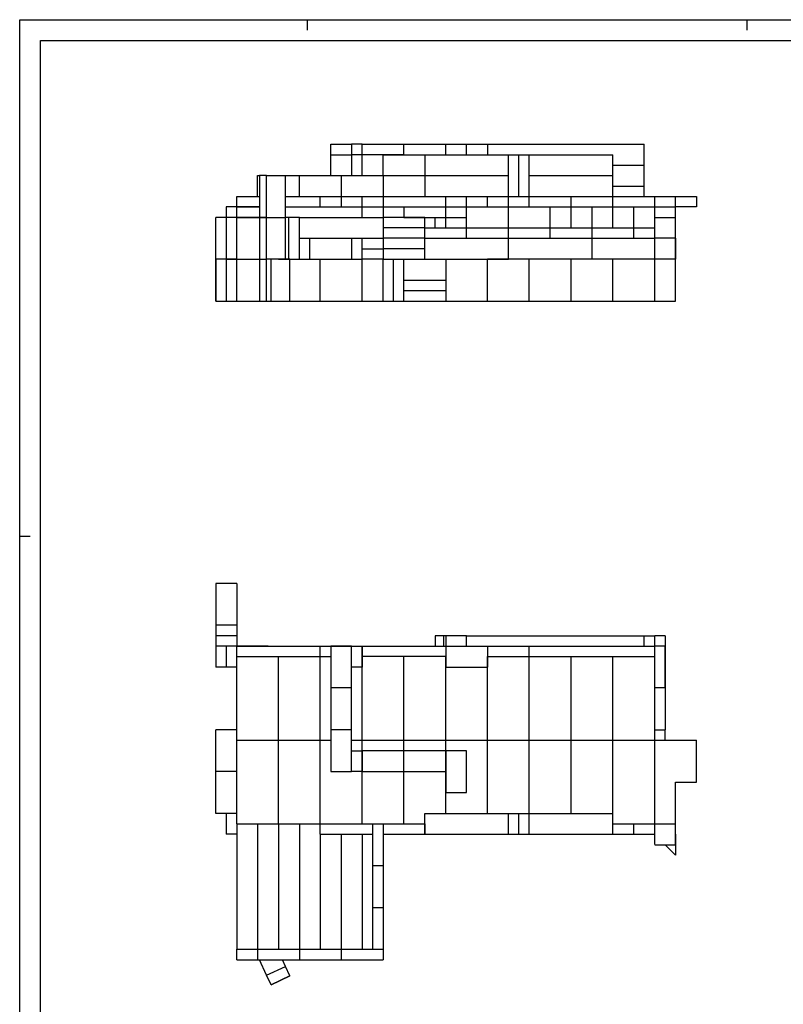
# Model space of a CAD drawing. Extents: x 0 to 1189, y 0 to 841.
# Tile 6 of 11: x 0 to 365, y 370 to 841. Entities that reach past the tile are written whole.
import ezdxf

# ---------------------------------------------------------------- set-up
doc = ezdxf.new("R2010")
doc.units = 0
doc.layers.get('0').update_dxf_attribs({"linetype": 'CONTINUOUS'})

msp = doc.modelspace()

# ---------------------------------------------------------------- linework, layer by layer
at = {"color": 7}
for p, q in [((0.01, 841.01), (1189.01, 841.01)), ((0.01, 0.01), (0.01, 841.01)), ((10.01, 831.01), (1179.01, 831.01)), ((10.01, 10.01), (10.01, 831.01)), ((203.82, 781.42), (223.82, 781.42)), ((193.82, 776.42), (233.82, 776.42)), ((233.82, 756.42), (233.82, 776.42)), ((238.82, 756.42), (238.82, 776.42)), ((243.82, 776.42), (283.82, 776.42)), ((114.69, 766.42), (114.69, 746.42)), ((118.15, 746.42), (118.15, 766.42)), ((127.21, 746.42), (127.21, 766.42)), ((193.82, 766.42), (233.82, 766.42)), ((243.82, 766.42), (283.82, 766.42)), ((193.82, 756.42), (233.82, 756.42)), ((243.82, 756.42), (283.82, 756.42)), ((283.82, 756.42), (303.82, 756.42)), ((127.21, 751.42), (163.82, 751.42)), ((143.82, 751.42), (203.82, 751.42)), ((213.82, 751.42), (233.82, 751.42)), ((233.82, 751.42), (253.82, 751.42)), ((93.82, 726.42), (93.82, 746.42)), ((98.82, 746.42), (98.82, 726.42)), ((103.82, 726.42), (103.82, 746.42)), ((114.69, 746.42), (114.69, 726.42)), ((118.15, 726.42), (118.15, 746.42)), ((127.21, 726.42), (127.21, 746.42)), ((133.82, 746.42), (173.82, 746.42)), ((193.82, 746.42), (173.82, 746.42)), ((193.82, 741.42), (173.82, 741.42)), ((213.82, 741.42), (233.82, 741.42)), ((233.82, 741.42), (253.82, 741.42)), ((253.82, 741.42), (273.82, 741.42)), ((273.82, 741.42), (293.82, 741.42)), ((193.82, 736.42), (173.82, 736.42)), ((193.82, 736.42), (233.82, 736.42)), ((213.82, 736.42), (233.82, 736.42)), ((233.82, 736.42), (273.82, 736.42)), ((233.82, 736.42), (253.82, 736.42)), ((273.82, 736.42), (293.82, 736.42)), ((273.82, 736.42), (303.82, 736.42)), ((193.82, 731.42), (173.82, 731.42)), ((93.82, 706.42), (93.82, 726.42)), ((93.82, 726.42), (93.82, 706.42)), ((98.82, 726.42), (98.82, 706.42)), ((103.82, 706.42), (103.82, 726.42)), ((114.69, 726.42), (114.69, 706.42)), ((118.15, 706.42), (118.15, 726.42)), ((120.26, 706.42), (120.26, 726.42)), ((123.82, 726.42), (143.82, 726.42)), ((129.32, 706.42), (129.32, 726.42)), ((143.82, 726.42), (163.82, 726.42)), ((143.82, 706.42), (143.82, 726.42)), ((163.82, 706.42), (163.82, 726.42)), ((173.82, 706.42), (173.82, 726.42)), ((178.82, 706.42), (178.82, 726.42)), ((193.82, 726.42), (233.82, 726.42)), ((203.82, 726.42), (203.82, 706.42)), ((243.82, 726.42), (223.82, 726.42)), ((223.82, 706.42), (223.82, 726.42)), ((243.82, 706.42), (243.82, 726.42)), ((283.82, 726.42), (263.82, 726.42)), ((263.82, 706.42), (263.82, 726.42)), ((303.82, 726.42), (283.82, 726.42)), ((283.82, 706.42), (283.82, 726.42)), ((123.82, 706.42), (143.82, 706.42)), ((143.82, 706.42), (163.82, 706.42)), ((203.82, 706.42), (223.82, 706.42)), ((223.82, 706.42), (243.82, 706.42)), ((263.82, 706.42), (283.82, 706.42)), ((283.82, 706.42), (303.82, 706.42)), ((303.82, 506.33), (303.82, 546.33)), ((118.82, 541.33), (98.82, 541.33)), ((103.82, 541.33), (143.82, 541.33)), ((143.82, 541.33), (203.82, 541.33)), ((163.82, 541.33), (203.82, 541.33)), ((203.82, 541.33), (223.82, 541.33)), ((243.82, 541.33), (303.82, 541.33)), ((308.82, 541.33), (308.82, 521.33)), ((308.82, 521.33), (308.82, 541.33)), ((103.82, 496.33), (103.82, 536.33)), ((103.82, 536.33), (143.82, 536.33)), ((123.82, 496.33), (123.82, 536.33)), ((143.82, 496.33), (143.82, 536.33)), ((163.82, 496.33), (163.82, 536.33)), ((203.82, 536.33), (163.82, 536.33)), ((183.82, 496.33), (183.82, 536.33)), ((203.82, 496.33), (203.82, 536.33)), ((223.76, 536.33), (243.82, 536.33)), ((223.82, 496.33), (223.82, 536.33)), ((243.82, 496.33), (243.82, 536.33)), ((243.82, 536.33), (303.82, 536.33)), ((263.82, 496.33), (263.82, 536.33)), ((283.82, 496.33), (283.82, 536.33)), ((303.82, 496.33), (303.82, 536.33)), ((203.82, 531.33), (223.82, 531.33)), ((93.82, 481.33), (93.82, 501.33)), ((103.82, 456.33), (103.82, 496.33)), ((103.82, 496.33), (123.82, 496.33)), ((123.82, 456.33), (123.82, 496.33)), ((123.82, 496.33), (143.82, 496.33)), ((143.82, 456.33), (143.82, 496.33)), ((163.82, 456.33), (163.82, 496.33)), ((163.82, 496.33), (183.82, 496.33)), ((183.82, 456.33), (183.82, 496.33)), ((183.82, 496.33), (203.82, 496.33)), ((203.82, 461.28), (203.82, 496.33)), ((203.82, 496.33), (223.82, 496.33)), ((223.82, 461.28), (223.82, 496.33)), ((223.82, 496.33), (243.82, 496.33)), ((243.82, 456.33), (243.82, 496.33)), ((243.82, 496.33), (263.82, 496.33)), ((263.82, 461.28), (263.82, 496.33)), ((263.82, 496.33), (283.82, 496.33)), ((283.82, 456.33), (283.82, 496.33)), ((283.82, 496.33), (303.82, 496.33)), ((303.82, 496.33), (323.82, 496.33)), ((303.82, 456.33), (303.82, 496.33)), ((323.82, 476.33), (323.82, 496.33)), ((93.82, 461.33), (93.82, 481.33)), ((313.82, 456.33), (313.82, 476.33)), ((193.82, 461.33), (233.82, 461.33)), ((243.82, 461.33), (283.82, 461.33)), ((103.82, 456.34), (103.82, 396.34)), ((103.82, 456.33), (123.82, 456.33)), ((113.82, 456.34), (113.82, 396.34)), ((123.82, 456.34), (123.82, 396.34)), ((123.82, 456.33), (143.82, 456.33)), ((133.82, 456.34), (133.82, 396.34)), ((163.82, 456.33), (183.82, 456.33)), ((283.82, 456.33), (303.82, 456.33)), ((143.82, 451.34), (143.82, 396.33)), ((143.82, 451.33), (168.82, 451.33)), ((153.82, 451.34), (153.82, 396.35)), ((163.82, 451.34), (163.82, 396.33)), ((193.82, 451.33), (233.82, 451.33)), ((243.82, 451.33), (283.82, 451.33)), ((273.82, 451.33), (293.82, 451.33)), ((273.82, 451.33), (303.82, 451.33))]:
    msp.add_line(p, q, dxfattribs=at)
at = {"color": 7, "ltscale": 0.125}
for p, q in [((137.76, 836.01), (137.76, 841.01)), ((348.01, 836.01), (348.01, 841.01)), ((158.82, 781.42), (158.82, 776.42)), ((163.82, 776.42), (163.82, 781.42)), ((223.82, 781.42), (223.82, 776.42)), ((103.82, 751.42), (103.82, 756.42)), ((143.82, 751.42), (143.82, 756.42)), ((153.82, 756.42), (153.82, 751.42)), ((163.82, 751.42), (163.82, 756.42)), ((173.82, 756.42), (173.82, 751.42)), ((203.82, 751.42), (203.82, 756.42)), ((213.82, 751.42), (213.82, 756.42)), ((223.82, 751.42), (223.82, 756.42)), ((233.82, 751.42), (233.82, 756.42)), ((243.82, 751.42), (243.82, 756.42)), ((263.82, 751.42), (263.82, 756.42)), ((283.82, 751.42), (283.82, 756.42)), ((303.82, 751.42), (303.82, 756.42)), ((313.82, 751.42), (313.82, 756.42)), ((323.82, 756.42), (323.82, 751.42)), ((98.82, 751.42), (98.82, 746.42)), ((103.82, 746.42), (103.82, 751.42)), ((183.82, 751.42), (183.82, 746.42)), ((203.82, 746.42), (203.82, 751.42)), ((213.82, 746.42), (213.82, 751.42)), ((303.82, 746.42), (303.82, 751.42)), ((313.82, 746.42), (313.82, 751.42)), ((193.82, 741.42), (193.82, 746.42)), ((198.82, 741.42), (198.82, 746.42)), ((198.82, 746.42), (203.82, 746.42)), ((203.82, 741.42), (203.82, 746.42)), ((213.82, 741.42), (213.82, 746.42)), ((193.82, 736.42), (193.82, 741.42)), ((213.82, 736.42), (213.82, 741.42)), ((233.82, 736.42), (233.82, 741.42)), ((253.82, 736.42), (253.82, 741.42)), ((273.82, 736.42), (273.82, 741.42)), ((293.82, 736.42), (293.82, 741.42)), ((163.82, 731.42), (163.82, 736.42)), ((173.82, 736.42), (173.82, 731.42)), ((193.82, 731.42), (193.82, 736.42)), ((163.82, 726.42), (163.82, 731.42)), ((173.82, 731.42), (173.82, 726.42)), ((193.82, 726.42), (193.82, 731.42)), ((173.82, 726.42), (178.82, 726.42)), ((183.82, 711.42), (183.82, 716.42)), ((183.82, 706.42), (183.82, 711.42)), ((93.82, 706.42), (98.82, 706.42)), ((0.01, 594.01), (5.01, 594.01)), ((103.82, 551.33), (103.82, 546.33)), ((93.82, 546.33), (93.82, 541.33)), ((103.82, 546.33), (103.82, 541.33)), ((198.82, 546.33), (198.82, 541.33)), ((202.82, 546.33), (202.82, 541.33)), ((213.82, 541.33), (213.82, 546.33)), ((298.82, 541.33), (298.82, 546.33)), ((103.82, 536.33), (103.82, 541.33)), ((143.82, 536.33), (143.82, 541.33)), ((158.82, 541.33), (163.82, 541.33)), ((163.82, 536.33), (163.82, 541.33)), ((203.82, 541.33), (203.82, 536.33)), ((243.82, 536.33), (243.82, 541.33)), ((308.82, 541.33), (303.82, 541.33)), ((303.82, 536.33), (303.82, 541.33)), ((163.82, 531.33), (158.82, 531.33)), ((308.82, 521.33), (303.82, 521.33)), ((308.82, 496.33), (308.82, 501.33)), ((233.82, 461.33), (238.82, 461.33)), ((238.82, 461.33), (243.82, 461.33)), ((143.82, 451.33), (143.82, 456.33)), ((293.82, 451.33), (293.82, 456.33)), ((129.32, 383.61), (127.21, 388.14))]:
    msp.add_line(p, q, dxfattribs=at)
at = {"color": 7, "ltscale": 0.124998}
for p, q in [((148.82, 776.42), (148.82, 781.42)), ((183.82, 776.42), (183.82, 781.42)), ((203.82, 776.42), (203.82, 781.42)), ((213.82, 776.42), (213.82, 781.42)), ((163.82, 746.42), (163.82, 751.42)), ((173.82, 751.42), (173.82, 746.42)), ((133.82, 746.42), (128.82, 746.42)), ((93.82, 551.33), (93.82, 546.33)), ((203.82, 546.33), (203.82, 541.33)), ((158.82, 491.33), (163.82, 491.33)), ((173.82, 456.34), (173.82, 451.34)), ((193.82, 456.34), (193.82, 451.34)), ((103.82, 391.33), (103.82, 396.33)), ((153.82, 396.34), (153.82, 391.34)), ((168.82, 396.34), (173.82, 396.34)), ((173.82, 396.34), (173.82, 391.34))]:
    msp.add_line(p, q, dxfattribs=at)
at = {"color": 7, "ltscale": 0.249998}
for p, q in [((148.82, 781.42), (158.82, 781.42)), ((173.82, 766.42), (173.82, 776.42)), ((193.82, 776.42), (193.82, 766.42)), ((113.82, 756.42), (113.82, 766.42)), ((133.82, 756.42), (133.82, 766.42)), ((153.82, 766.42), (153.82, 756.42)), ((173.82, 766.42), (173.82, 756.42)), ((193.82, 766.42), (193.82, 756.42)), ((303.82, 751.42), (313.82, 751.42)), ((173.82, 746.42), (173.82, 736.42)), ((303.82, 746.42), (313.82, 746.42)), ((213.82, 546.33), (203.82, 546.33)), ((158.82, 541.33), (148.82, 541.33)), ((158.82, 521.33), (148.82, 521.33)), ((183.82, 481.33), (183.82, 491.33)), ((213.82, 491.33), (203.82, 491.33)), ((148.82, 481.33), (158.82, 481.33)), ((98.82, 461.33), (98.82, 451.33))]:
    msp.add_line(p, q, dxfattribs=at)
at = {"color": 7, "ltscale": 0.125001}
for p, q in [((163.82, 781.42), (158.82, 781.42)), ((163.82, 776.42), (158.82, 776.42)), ((238.82, 776.42), (243.82, 776.42)), ((238.82, 756.42), (243.82, 756.42)), ((98.82, 726.42), (103.82, 726.42)), ((178.82, 726.42), (183.82, 726.42)), ((173.82, 706.42), (178.82, 706.42)), ((178.82, 706.42), (183.82, 706.42)), ((143.82, 496.33), (148.82, 496.33)), ((163.82, 481.33), (158.82, 481.33)), ((238.82, 451.33), (243.82, 451.33)), ((120.26, 379.39), (118.15, 383.92))]:
    msp.add_line(p, q, dxfattribs=at)
at = {"color": 7, "ltscale": 0.499996}
for p, q in [((163.82, 781.42), (183.82, 781.42)), ((183.82, 776.42), (163.82, 776.42)), ((133.82, 766.42), (153.82, 766.42)), ((153.82, 766.42), (173.82, 766.42)), ((138.82, 736.42), (158.82, 736.42)), ((148.82, 501.33), (148.82, 481.33)), ((163.82, 481.33), (183.82, 481.33)), ((173.82, 456.34), (193.82, 456.34)), ((168.82, 436.34), (168.82, 416.34)), ((168.82, 416.34), (168.82, 396.34)), ((113.82, 396.34), (133.82, 396.34)), ((133.82, 396.34), (153.82, 396.34)), ((113.82, 391.34), (133.82, 391.34)), ((133.82, 391.34), (153.82, 391.34)), ((153.82, 391.34), (173.82, 391.34))]:
    msp.add_line(p, q, dxfattribs=at)
at = {"color": 7, "ltscale": 0.499995}
for p, q in [((183.82, 781.42), (203.82, 781.42)), ((173.82, 776.42), (193.82, 776.42)), ((173.82, 766.42), (193.82, 766.42)), ((173.82, 756.42), (193.82, 756.42)), ((148.82, 541.33), (148.82, 521.33)), ((148.82, 521.33), (148.82, 501.33)), ((158.82, 501.33), (158.82, 521.33)), ((158.82, 481.33), (158.82, 501.33)), ((183.82, 491.33), (163.82, 491.33)), ((203.82, 491.33), (183.82, 491.33)), ((203.82, 491.33), (203.82, 471.34)), ((213.82, 471.34), (213.82, 491.33)), ((183.82, 481.33), (203.82, 481.33)), ((173.82, 456.34), (173.82, 436.34)), ((173.82, 451.34), (193.82, 451.34))]:
    msp.add_line(p, q, dxfattribs=at)
at = {"color": 7, "ltscale": 0.249997}
for p, q in [((203.82, 781.42), (213.82, 781.42)), ((143.82, 756.42), (153.82, 756.42)), ((153.82, 756.42), (163.82, 756.42)), ((163.82, 756.42), (173.82, 756.42)), ((143.82, 751.42), (153.82, 751.42)), ((163.82, 751.42), (173.82, 751.42)), ((103.82, 541.33), (93.82, 541.33)), ((158.82, 501.33), (148.82, 501.33)), ((203.82, 471.34), (213.82, 471.34))]:
    msp.add_line(p, q, dxfattribs=at)
at = {"color": 7, "ltscale": 0.25}
for p, q in [((298.82, 771.42), (298.82, 781.42)), ((158.82, 776.42), (158.82, 766.42)), ((243.82, 766.42), (243.82, 776.42)), ((283.82, 766.42), (283.82, 776.42)), ((298.82, 761.42), (298.82, 771.42)), ((243.82, 756.42), (243.82, 766.42)), ((283.82, 756.42), (283.82, 766.42)), ((303.82, 756.42), (313.82, 756.42)), ((313.82, 756.42), (323.82, 756.42)), ((233.82, 741.42), (233.82, 751.42)), ((253.82, 741.42), (253.82, 751.42)), ((253.82, 751.42), (263.82, 751.42)), ((263.82, 751.42), (273.82, 751.42)), ((263.82, 741.42), (263.82, 751.42)), ((273.82, 751.42), (283.82, 751.42)), ((273.82, 741.42), (273.82, 751.42)), ((283.82, 751.42), (293.82, 751.42)), ((283.82, 741.42), (283.82, 751.42)), ((293.82, 751.42), (303.82, 751.42)), ((293.82, 741.42), (293.82, 751.42)), ((323.82, 751.42), (313.82, 751.42)), ((133.82, 726.42), (133.82, 736.42)), ((138.82, 726.42), (138.82, 736.42)), ((158.82, 736.42), (158.82, 726.42)), ((233.82, 726.42), (233.82, 736.42)), ((273.82, 726.42), (273.82, 736.42)), ((313.82, 736.42), (303.82, 736.42)), ((313.82, 736.42), (313.82, 726.42)), ((183.82, 716.42), (183.82, 726.42)), ((313.82, 726.42), (303.82, 726.42)), ((103.82, 571.33), (93.82, 571.33)), ((293.82, 546.33), (303.82, 546.33)), ((98.82, 541.33), (98.82, 531.33)), ((158.82, 531.33), (158.82, 541.33)), ((163.82, 541.33), (163.82, 531.33)), ((203.82, 541.33), (203.82, 531.33)), ((223.82, 541.33), (223.82, 531.33)), ((158.82, 481.33), (158.82, 491.33)), ((163.82, 491.33), (163.82, 481.33)), ((313.82, 476.33), (323.82, 476.33)), ((193.82, 451.33), (193.82, 461.33)), ((233.82, 451.33), (233.82, 461.33)), ((238.82, 451.33), (238.82, 461.33)), ((243.82, 451.33), (243.82, 461.33)), ((283.82, 451.33), (283.82, 461.33)), ((303.82, 456.33), (313.82, 456.33)), ((118.15, 383.92), (127.21, 388.14))]:
    msp.add_line(p, q, dxfattribs=at)
at = {"color": 7, "ltscale": 0.249999}
for p, q in [((148.82, 776.42), (158.82, 776.42)), ((203.82, 751.42), (213.82, 751.42)), ((203.82, 746.42), (213.82, 746.42)), ((203.82, 741.42), (213.82, 741.42)), ((293.82, 741.42), (303.82, 741.42)), ((163.82, 736.42), (173.82, 736.42)), ((163.82, 731.42), (173.82, 731.42)), ((173.82, 726.42), (163.82, 726.42)), ((163.82, 706.42), (173.82, 706.42)), ((303.82, 706.42), (313.82, 706.42)), ((103.82, 551.33), (93.82, 551.33)), ((103.82, 546.33), (93.82, 546.33)), ((212.82, 546.33), (202.82, 546.33)), ((103.82, 531.33), (93.82, 531.33)), ((103.82, 501.33), (93.82, 501.33)), ((313.82, 451.33), (313.82, 441.33)), ((103.82, 391.33), (113.82, 391.33))]:
    msp.add_line(p, q, dxfattribs=at)
at = {"color": 7, "ltscale": 0.250853}
for p, q in [((148.82, 766.39), (148.82, 776.42)), ((163.82, 766.39), (163.82, 776.42))]:
    msp.add_line(p, q, dxfattribs=at)
at = {"color": 7, "ltscale": 0.124999}
for p, q in [((233.82, 776.42), (238.82, 776.42)), ((233.82, 756.42), (238.82, 756.42)), ((133.82, 736.42), (138.82, 736.42)), ((158.82, 736.42), (163.82, 736.42)), ((143.82, 536.33), (148.82, 536.33)), ((303.82, 501.33), (308.82, 501.33)), ((168.82, 456.34), (173.82, 456.34)), ((233.82, 451.33), (238.82, 451.33)), ((168.82, 436.34), (173.82, 436.34)), ((168.82, 416.34), (173.82, 416.34)), ((113.82, 396.34), (113.82, 391.34)), ((133.82, 396.34), (133.82, 391.34))]:
    msp.add_line(p, q, dxfattribs=at)
at = {"color": 7, "ltscale": 0.376437}
for p, q in [((283.76, 771.42), (298.82, 771.42)), ((283.76, 761.42), (298.82, 761.42))]:
    msp.add_line(p, q, dxfattribs=at)
at = {"color": 7, "ltscale": 0.021439}
msp.add_line((113.82, 766.42), (114.68, 766.42), dxfattribs=at)
at = {"color": 7, "ltscale": 0.086473}
for p, q in [((118.15, 766.42), (114.69, 766.42)), ((114.69, 746.42), (118.15, 746.42)), ((118.15, 746.42), (114.69, 746.42)), ((114.69, 726.42), (118.15, 726.42)), ((114.69, 706.42), (118.15, 706.42))]:
    msp.add_line(p, q, dxfattribs=at)
at = {"color": 7, "ltscale": 0.226577}
for p, q in [((118.15, 766.42), (127.21, 766.42)), ((118.15, 746.42), (127.21, 746.42)), ((129.32, 726.42), (120.26, 726.42)), ((120.26, 706.42), (129.32, 706.42))]:
    msp.add_line(p, q, dxfattribs=at)
at = {"color": 7, "ltscale": 0.165315}
msp.add_line((127.21, 766.42), (133.82, 766.42), dxfattribs=at)
at = {"color": 7, "ltscale": 0.125099}
msp.add_line((298.82, 756.42), (298.82, 761.42), dxfattribs=at)
at = {"color": 7, "ltscale": 0.271722}
msp.add_line((103.82, 756.42), (114.69, 756.42), dxfattribs=at)
at = {"color": 7, "ltscale": 0.415288}
for p, q in [((127.21, 756.42), (143.82, 756.42)), ((127.21, 751.42), (143.82, 751.42))]:
    msp.add_line(p, q, dxfattribs=at)
at = {"color": 7, "ltscale": 0.398153}
msp.add_line((114.75, 751.42), (98.82, 751.42), dxfattribs=at)
at = {"color": 7, "ltscale": 0.271723}
msp.add_line((103.82, 751.42), (114.69, 751.42), dxfattribs=at)
at = {"color": 7, "ltscale": 0.250001}
for p, q in [((103.82, 746.42), (93.82, 746.42)), ((103.82, 726.42), (93.82, 726.42)), ((103.82, 481.33), (93.82, 481.33)), ((103.82, 461.33), (93.82, 461.33)), ((103.82, 396.33), (113.82, 396.33)), ((129.32, 383.61), (120.26, 379.39)), ((120.26, 379.39), (129.32, 383.61))]:
    msp.add_line(p, q, dxfattribs=at)
at = {"color": 7, "ltscale": 0.483196}
msp.add_line((118.15, 746.42), (98.82, 746.42), dxfattribs=at)
at = {"color": 7, "ltscale": 0.499999}
for p, q in [((103.82, 746.42), (123.82, 746.42)), ((193.82, 741.42), (213.82, 741.42)), ((183.82, 726.42), (203.82, 726.42)), ((263.82, 726.42), (243.82, 726.42)), ((183.82, 716.42), (203.82, 716.42)), ((183.82, 711.42), (203.82, 711.42)), ((98.82, 706.42), (118.82, 706.42)), ((103.82, 706.42), (123.82, 706.42)), ((183.82, 706.42), (203.82, 706.42)), ((243.82, 706.42), (263.82, 706.42))]:
    msp.add_line(p, q, dxfattribs=at)
at = {"color": 7, "ltscale": 0.040256}
msp.add_line((128.82, 746.42), (127.21, 746.42), dxfattribs=at)
at = {"color": 7, "ltscale": 0.499998}
for p, q in [((128.82, 726.42), (128.82, 746.42)), ((133.82, 726.42), (133.82, 746.42)), ((303.82, 726.42), (303.82, 746.42)), ((313.82, 726.42), (313.82, 746.42)), ((303.82, 706.42), (303.82, 726.42)), ((313.82, 706.42), (313.82, 726.42)), ((93.82, 571.33), (93.82, 551.33)), ((103.82, 571.33), (103.82, 551.33)), ((308.82, 521.33), (308.82, 501.33)), ((143.82, 456.33), (163.82, 456.33)), ((173.82, 436.34), (173.82, 416.34))]:
    msp.add_line(p, q, dxfattribs=at)
at = {"color": 7, "ltscale": 0.374998}
msp.add_line((183.82, 746.42), (198.82, 746.42), dxfattribs=at)
at = {"color": 7, "ltscale": 0.358195}
msp.add_line((103.82, 726.42), (118.15, 726.42), dxfattribs=at)
at = {"color": 7, "ltscale": 0.052827}
for p, q in [((120.26, 726.42), (118.15, 726.42)), ((118.15, 706.42), (120.26, 706.42))]:
    msp.add_line(p, q, dxfattribs=at)
at = {"color": 7, "ltscale": 0.375}
msp.add_line((213.82, 546.33), (198.82, 546.33), dxfattribs=at)
at = {"color": 7, "ltscale": 0.123321}
msp.add_line((308.75, 546.33), (303.82, 546.33), dxfattribs=at)
at = {"color": 7, "ltscale": 0.498595}
msp.add_line((308.82, 546.28), (308.82, 526.33), dxfattribs=at)
at = {"color": 7, "ltscale": 0.252243}
msp.add_line((93.82, 541.42), (93.82, 531.33), dxfattribs=at)
at = {"color": 7, "ltscale": 0.127637}
for p, q in [((103.93, 531.33), (98.82, 531.33)), ((103.93, 461.33), (98.82, 461.33)), ((103.93, 451.33), (98.82, 451.33))]:
    msp.add_line(p, q, dxfattribs=at)
at = {"color": 7, "ltscale": 0.249995}
msp.add_line((158.82, 521.33), (158.82, 531.33), dxfattribs=at)
at = {"color": 7, "ltscale": 0.127533}
msp.add_line((158.72, 496.33), (163.82, 496.33), dxfattribs=at)
at = {"color": 7, "ltscale": 0.498396}
msp.add_line((303.82, 446.4), (303.82, 466.34), dxfattribs=at)
at = {"color": 7, "ltscale": 0.499997}
for p, q in [((168.82, 456.34), (168.82, 436.34)), ((173.82, 416.34), (173.82, 396.34))]:
    msp.add_line(p, q, dxfattribs=at)
at = {"color": 7, "ltscale": 0.249982}
msp.add_line((313.82, 446.34), (313.82, 456.33), dxfattribs=at)
at = {"color": 7, "ltscale": 0.248023}
msp.add_line((303.9, 446.34), (313.82, 446.34), dxfattribs=at)
at = {"color": 7, "ltscale": 0.176777}
msp.add_line((313.82, 441.33), (308.82, 446.33), dxfattribs=at)
at = {"color": 7, "ltscale": 0.374975}
msp.add_line((153.82, 396.34), (168.82, 396.34), dxfattribs=at)
at = {"color": 7, "ltscale": 0.204611}
msp.add_line((118.15, 383.92), (114.69, 391.33), dxfattribs=at)
at = {"color": 7, "ltscale": 0.088035}
msp.add_line((127.21, 388.14), (125.72, 391.33), dxfattribs=at)
at = {"color": 7}
for points in [[(213.82, 781.42), (256.32, 781.42), (298.82, 781.42)], [(213.82, 546.33), (256.32, 546.33), (298.82, 546.33)], [(213.82, 541.33), (256.32, 541.33), (298.82, 541.33)]]:
    msp.add_lwpolyline(points, dxfattribs=at)

doc.saveas('drawing.dxf')
